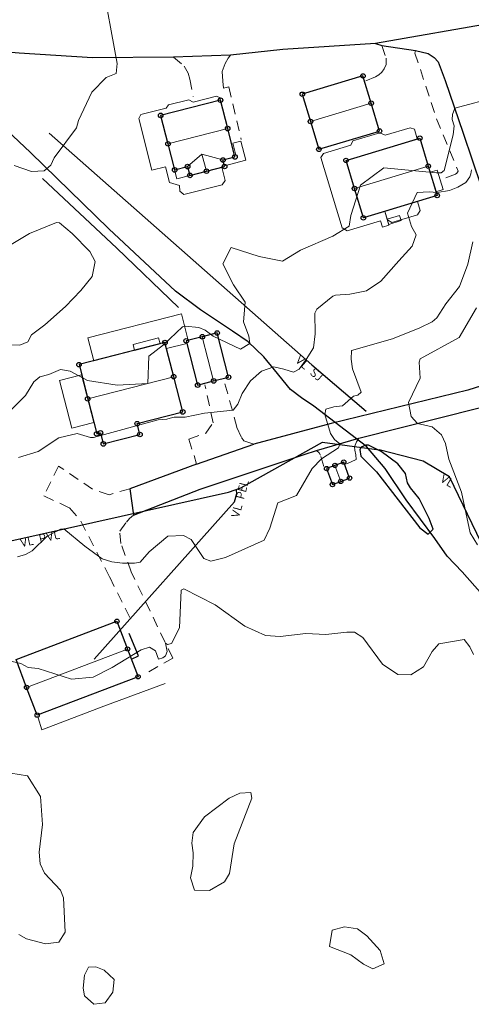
# Model space of a CAD drawing. Header units: metres. Extents: x 0 to 385757, y 0 to 6885278.
# Tile 79 of 108: x 308796 to 308861, y 6884335 to 6884476. Entities that reach past the tile are written whole.
import ezdxf

# ---------------------------------------------------------------- set-up
doc = ezdxf.new("R2010")
doc.units = ezdxf.units.M
doc.linetypes.add('STVEGKANT', pattern=[2.5, 1.5, -1])
for name, color, linetype in [('K--DI---', 7, 'Continuous'), ('K--DI---02003--Forsenkningskurve-FORKURVE', 8, 'STREK MED BDS208'), ('K--DI---03201--ElvBekk', 153, 'Continuous'), ('K--DI---05014--Takkant-HUS_PRIKK', 8, 'Continuous'), ('K--DI---09111--KantUtsnitt', 9, 'Continuous'), ('K--DI---Gjerde', 9, 'Continuous'), ('K--DI---LednTraseseksjon-VL-Sosiinfo', 9, 'Continuous'), ('K--DI---VegAnnenAvgrensning', 9, 'Continuous'), ('K--DI---VegFiktivGrense', 9, 'Continuous'), ('K--DI---VeggFrittstående', 9, 'Continuous')]:
    doc.layers.add(name, color=color, linetype=linetype)
for name, color, linetype, lineweight in [('K--DI---03201--ElvBekk-VANN', 8, 'Continuous', 30), ('K--DI---05041--TakoverbyggKant-OVERBYGG', 8, 'Continuous', 9), ('K--DI---05051--TrappBygg-HUSDIV', 8, 'Continuous', 9), ('K--DI---05061--Veranda-HUSDIV', 8, 'Continuous', 9), ('K--DI---05080--Bygningslinje-HUSDIV', 8, 'Continuous', 9), ('K--DI---06002--MurLoddrett-STMUR', 8, 'STREK MED BDS208', 9), ('K--DI---07007--AnnetVegarealAvgrensning-STVEGKANT', 252, 'STVEGKANT', 20), ('K--DI---07018--Vegdekkekant-VKANT', 250, 'Continuous', 25), ('K--DI---08000--LednTraseseksjon-Vann', 5, 'Continuous', 25), ('K--DI---Høydekurve-KURVE', 8, 'Continuous', 9), ('K--DI---Høydekurve-TKURVE', 7, 'Continuous', 20), ('K--DI---Mønelinje-HUSDIV', 8, 'Continuous', 9)]:
    doc.layers.add(name, color=color, linetype=linetype, lineweight=lineweight)
doc.layers.add('K--DI---HUS_PRIKK', color=7, linetype='Continuous', true_color=0x000000)
doc.styles.add('Focus CAT', font='isocpeur.ttf')
doc.linetypes.add('STREK MED BDS208', pattern='A,3.5,[208,BDS.shx,S=128,R=0,X=0,Y=0]', length=3.5)

# ---------------------------------------------------------------- blocks, each defined once
blk = doc.blocks.new('BDS199')
at = {"layer": 'K--DI---'}
blk.add_circle((0, 0), 5, dxfattribs=at)

msp = doc.modelspace()

# ---------------------------------------------------------------- linework, layer by layer
at = {"layer": 'K--DI---02003--Forsenkningskurve-FORKURVE', "elevation": 8, "flags": 128}
msp.add_lwpolyline([(308852.17, 6884409.27), (308851.77, 6884410), (308851.45, 6884411.32), (308850.37, 6884412.7), (308847.99, 6884414.47), (308846.17, 6884415.38), (308845.77, 6884415.41), (308845.12, 6884415.12), (308844.91, 6884414.79), (308845.06, 6884413.82), (308847.32, 6884411.55), (308853.55, 6884403.53), (308854.75, 6884402.62), (308855.45, 6884403.34), (308854.89, 6884404.85), (308853.44, 6884407.75), (308852.17, 6884409.27)], dxfattribs=at)
at = {"layer": 'K--DI---03201--ElvBekk', "linetype": 'Continuous'}
msp.add_polyline3d([(308845.85, 6884415.19, 7.48), (308838.29, 6884420.97, 6.99)], dxfattribs=at)
at = {"layer": 'K--DI---03201--ElvBekk-VANN'}
for points in [[(308818.43, 6884437.49, 5.37), (308808.87, 6884446.44, 5.2), (308797.59, 6884457.42, 4.6), (308792.48, 6884462.22, 4.31), (308787.74, 6884466.61, 3.98)], [(308838.29, 6884420.97, 6.99), (308836.51, 6884422.19, 6.86), (308834.97, 6884423.39, 6.77), (308832.65, 6884426.2, 6.42), (308831.11, 6884428.08, 6.28), (308828.87, 6884430.22, 6.09), (308826.64, 6884431.77, 6.04), (308822, 6884434.81, 5.7), (308818.43, 6884437.49, 5.37)], [(308873.62, 6884374.61, 8.75), (308872.34, 6884377.31, 8.75), (308871.59, 6884380.41, 8.72), (308870.66, 6884382.15, 8.51), (308869.06, 6884385.26, 8.26), (308867.73, 6884387.08, 8.09), (308866.07, 6884389.13, 8.08), (308862.55, 6884393.91, 8), (308859.59, 6884397.21, 7.94), (308857.45, 6884399.47, 7.92), (308855.68, 6884402, 7.91), (308851.55, 6884407.52, 7.73), (308848.54, 6884412.05, 7.61), (308845.85, 6884415.19, 7.48)]]:
    msp.add_polyline3d(points, dxfattribs=at)
at = {"layer": 'K--DI---05014--Takkant-HUS_PRIKK'}
for points in [[(308845.36, 6884468.41, 7.99), (308836.65, 6884465.78, 7.99), (308837.83, 6884461.87, 9.42), (308839.03, 6884457.87, 7.99), (308847.74, 6884460.5, 7.99), (308846.54, 6884464.5, 9.42), (308845.36, 6884468.41, 7.99)], [(308824.89, 6884464.93, 10.6), (308816.3, 6884462.74, 10.6), (308817.35, 6884458.66, 14.74), (308818.31, 6884454.91, 10.6), (308820.17, 6884455.39, 10.6), (308820.5, 6884454.13, 10.6), (308822.88, 6884454.73, 12.02), (308825.48, 6884455.4, 10.6), (308825.24, 6884456.34, 10.6), (308826.97, 6884456.78, 10.6), (308825.93, 6884460.85, 14.74), (308824.89, 6884464.93, 10.6)], [(308856.02, 6884451.23, 13.54), (308845.42, 6884448.03, 13.54), (308844.15, 6884452.25, 17), (308842.93, 6884456.28, 13.54), (308853.53, 6884459.48, 13.54), (308854.74, 6884455.45, 17), (308856.02, 6884451.23, 13.54)], [(308812.92, 6884418.48, 10.8), (308819.47, 6884420.16, 10.8), (308818.17, 6884425.22, 13.06), (308816.92, 6884430.12, 10.8), (308804.57, 6884426.95, 10.8), (308805.82, 6884422.05, 13.06), (308807.12, 6884417.01, 10.8), (308807.66, 6884417.15, 10.8), (308808.06, 6884415.57, 10.14), (308813.32, 6884416.92, 10.14), (308812.92, 6884418.48, 10.8)], [(308819.98, 6884430.37, 8.91), (308821.61, 6884424.02, 8.91), (308823.91, 6884424.61, 9.93), (308826.04, 6884425.15, 8.91), (308824.41, 6884431.5, 8.91), (308822.28, 6884430.96, 9.93), (308819.98, 6884430.37, 8.91)], [(308843.44, 6884410.66, 10.59), (308842.59, 6884412.95, 10.59), (308841.33, 6884412.48, 11.34), (308840.13, 6884412.03, 10.59), (308840.98, 6884409.74, 10.59)], [(308840.98, 6884409.74, 10.59), (308842.18, 6884410.19, 11.34), (308843.44, 6884410.66, 10.59)], [(308813.05, 6884382.13, 13), (308798.56, 6884376.62, 13), (308797.05, 6884380.6, 15.17), (308795.53, 6884384.6, 13), (308810.02, 6884390.11, 13), (308811.54, 6884386.12, 15.17), (308813.05, 6884382.13, 13)]]:
    msp.add_polyline3d(points, dxfattribs=at)
at = {"layer": 'K--DI---05041--TakoverbyggKant-OVERBYGG', "elevation": 10.47, "flags": 128}
msp.add_lwpolyline([(308818.31, 6884454.91), (308818.63, 6884453.65), (308820.5, 6884454.13), (308820.17, 6884455.39), (308818.31, 6884454.91)], dxfattribs=at)
at = {"layer": 'K--DI---05051--TrappBygg-HUSDIV'}
for points in [[(308826.92, 6884456.98, 6.64), (308826.97, 6884456.78, 8.79), (308825.24, 6884456.34, 8.79), (308825.45, 6884455.51, 8.79), (308828.54, 6884456.3, 7.51), (308827.84, 6884459.04, 5.59), (308826.68, 6884458.74, 5.59), (308827.12, 6884457.03, 6.64), (308826.92, 6884456.98, 6.64)], [(308855.01, 6884454.58, 5.65), (308856.02, 6884454.88, 5.65), (308856.86, 6884452.1, 7.71), (308855.85, 6884451.79, 7.71), (308855.01, 6884454.58, 5.65)], [(308848.83, 6884447.84, 8.33), (308850.62, 6884448.38, 7.13), (308850.85, 6884447.63, 7.13), (308849.06, 6884447.09, 8.33), (308848.83, 6884447.84, 8.33)]]:
    msp.add_polyline3d(points, dxfattribs=at)
at = {"layer": 'K--DI---05061--Veranda-HUSDIV', "flags": 128}
for points, elevation in [([(308825.07, 6884455.29), (308822.88, 6884454.73), (308820.5, 6884454.13), (308818.63, 6884453.65), (308818.31, 6884454.91), (308817.35, 6884458.66), (308816.3, 6884462.74), (308824.83, 6884464.92), (308824.85, 6884465.27), (308824.3, 6884465.52), (308820.96, 6884464.66), (308820.34, 6884464.99), (308817.45, 6884464.25), (308817.08, 6884463.78), (308813.44, 6884462.85), (308813.15, 6884462.28), (308815.05, 6884454.86), (308817.01, 6884455.36), (308817.59, 6884453.09), (308819, 6884452.66), (308819.05, 6884451.88), (308819.64, 6884451.38), (308825.15, 6884452.79), (308825.55, 6884453.38), (308825.07, 6884455.29)], 8.77), ([(308848.5, 6884448.96), (308845.42, 6884448.03), (308844.15, 6884452.25), (308842.93, 6884456.28), (308853.16, 6884459.37), (308852.74, 6884460.76), (308852.14, 6884460.97), (308848.56, 6884459.89), (308847.8, 6884460.26), (308843.92, 6884459.09), (308843.64, 6884458.48), (308839.69, 6884457.29), (308839.29, 6884456.71), (308842.35, 6884446.59), (308843.1, 6884446.16), (308847.9, 6884447.61), (308848.17, 6884446.71), (308849.09, 6884446.99), (308848.5, 6884448.96)], 9.26), ([(308806.69, 6884418.66), (308803.52, 6884417.84), (308801.76, 6884424.69), (308804.94, 6884425.5), (308806.69, 6884418.66)], 9.38)]:
    msp.add_lwpolyline(points, dxfattribs=dict(at, elevation=elevation))
at = {"layer": 'K--DI---05061--Veranda-HUSDIV'}
for points in [[(308853.21, 6884450.38, 11.92), (308848.5, 6884448.96, 11.92), (308848.87, 6884447.73, 11.93), (308849.5, 6884447.37, 11.92), (308853.19, 6884448.48, 11.92), (308853.59, 6884449.1, 11.92), (308853.21, 6884450.38, 11.92)], [(308820.26, 6884430.44, 6.2), (308819.28, 6884434.24, 6.19), (308805.85, 6884430.8, 6.19), (308806.7, 6884427.49, 6.19), (308816.92, 6884430.12, 6.2), (308817.14, 6884429.25, 6.2), (308820.07, 6884430, 6.2), (308819.98, 6884430.37, 6.2), (308820.26, 6884430.44, 6.2)], [(308812.54, 6884429, 8.91), (308812.33, 6884429.83, 9.08), (308815.99, 6884430.78, 9.08), (308816.21, 6884429.94, 8.91), (308812.54, 6884429, 8.91)]]:
    msp.add_polyline3d(points, dxfattribs=at)
at = {"layer": 'K--DI---05080--Bygningslinje-HUSDIV'}
msp.add_polyline3d([(308825.24, 6884456.34, 10.6), (308822.22, 6884457.17, 12.02), (308820.17, 6884455.39, 10.6)], dxfattribs=at)
at = {"layer": 'K--DI---06002--MurLoddrett-STMUR'}
msp.add_polyline3d([(308816.95, 6884381.16, 9.49), (308808.16, 6884377.93, 9.72), (308799.24, 6884374.53, 9.91), (308798.7, 6884376.24, 9.92)], dxfattribs=at)
at = {"layer": 'K--DI---07007--AnnetVegarealAvgrensning-STVEGKANT'}
for points in [[(308848.09, 6884472.76, 5.11), (308848.67, 6884470.94, 5.15), (308848.69, 6884470.04, 5.21), (308848.41, 6884469.42, 5.32), (308848.08, 6884468.97, 5.38), (308847.64, 6884468.56, 5.39), (308847.15, 6884468.28, 5.45), (308845.59, 6884467.62, 5.53)], [(308826.35, 6884471.38, 5.18), (308825.99, 6884470.97, 5.18), (308825.56, 6884470.18, 5.18), (308825.15, 6884469.04, 5.23), (308825.23, 6884467.65, 5.28), (308825.34, 6884466.67, 5.34), (308826.11, 6884466.84, 5.35), (308827.86, 6884459.27, 5.46)], [(308852.92, 6884472.05, 5.14), (308852.82, 6884471.7, 5.14), (308855.93, 6884462.26, 5.7), (308859.03, 6884454.75, 5.77), (308858.83, 6884454.46, 5.77), (308858.67, 6884454.3, 5.77), (308856.57, 6884453.49, 5.77)], [(308818.13, 6884471.09, 5.2), (308819.7, 6884469.79, 5.2), (308820.23, 6884468.82, 5.2), (308820.5, 6884467.95, 5.2), (308820.95, 6884465.47, 5.21)], [(308820.35, 6884416.27, 7.34), (308822.8, 6884417.11, 7.13), (308823.83, 6884418.6, 7.09), (308822.64, 6884424.07, 6.86)], [(308825.53, 6884424.2, 6.95), (308826.86, 6884419.41, 7.13), (308827.24, 6884417.95, 7.26), (308827.91, 6884416.51, 7.5), (308828.26, 6884416, 7.54), (308829.7, 6884415.53, 7.74)], [(308820.35, 6884416.27, 7.34), (308821.47, 6884412.68, 7.45)], [(308844.76, 6884416.39, 8.23), (308844.45, 6884415.86, 8.24), (308844.14, 6884415.17, 8.24), (308844.17, 6884414.68, 8.24), (308844.34, 6884414.01, 8.24), (308844.39, 6884413.35, 8.24), (308842.74, 6884412.59, 8.24)], [(308839.76, 6884412.34, 8.15), (308839.24, 6884413.93, 7.93), (308839.07, 6884414.29, 7.8), (308838.71, 6884414.61, 7.72)], [(308811.88, 6884409.13, 7.47), (308808.88, 6884408.28, 7.53), (308806.52, 6884409.07, 7.57), (308801.63, 6884412.39, 7.31), (308799.54, 6884408.11, 7.4), (308803.21, 6884406.37, 7.53), (308804.84, 6884404.48, 7.65), (308808.98, 6884396.45, 8.2), (308811.86, 6884390.62, 8.72)], [(308814.6, 6884382.86, 9.22), (308818.03, 6884384.82, 9.17), (308812.07, 6884397.19, 8.19), (308810.6, 6884401.27, 7.58), (308810.42, 6884403.05, 7.47), (308811.38, 6884404.33, 7.45), (308811.83, 6884404.84, 7.44), (308812.42, 6884405.34, 7.43)]]:
    msp.add_polyline3d(points, dxfattribs=at)
at = {"layer": 'K--DI---07018--Vegdekkekant-VKANT'}
for points in [[(308847.18, 6884473.05, 5.09), (308833.84, 6884472.22, 5.11), (308826.35, 6884471.38, 5.18)], [(308847.18, 6884473.05, 5.09), (308848.09, 6884472.76, 5.11)], [(308818.13, 6884471.09, 5.2), (308806.51, 6884471, 5.18), (308795.98, 6884471.69, 5.04), (308790.29, 6884472.17, 4.73), (308789.85, 6884472.22, 4.72)], [(308852.92, 6884472.05, 5.14), (308854.73, 6884471.61, 5.22), (308855.6, 6884471.06, 5.27), (308856.17, 6884470.42, 5.39), (308857.18, 6884467.74, 5.59), (308859.76, 6884460.21, 6.36), (308862.34, 6884452.53, 7.55), (308867.09, 6884441.03, 9.27), (308870.71, 6884431.65, 10.03), (308871.64, 6884429.09, 10.12)], [(308871.64, 6884429.09, 10.12), (308870.5, 6884427.68, 10.11), (308867.21, 6884425.44, 10.09), (308860.41, 6884423.28, 9.81), (308840.8, 6884418.48, 8.36), (308829.7, 6884415.53, 7.74)], [(308844.76, 6884416.39, 8.23), (308862.07, 6884420.73, 9.81), (308869.98, 6884422.78, 10.48), (308872.58, 6884423.09, 10.5), (308873.63, 6884423.12, 10.64), (308874.33, 6884422.79, 10.59)], [(308812.42, 6884405.34, 7.43), (308821.99, 6884409.06, 7.4), (308836.9, 6884414.07, 7.56), (308838.71, 6884414.61, 7.72)], [(308821.47, 6884412.68, 7.45), (308811.88, 6884409.13, 7.47)]]:
    msp.add_polyline3d(points, dxfattribs=at)
at = {"layer": 'K--DI---08000--LednTraseseksjon-Vann'}
for points in [[(308800.28, 6884460.2), (308838.03, 6884426.93), (308845.8, 6884420.26)], [(308900.26, 6884384.21), (308871.5, 6884382.48), (308857.78, 6884410.82), (308854, 6884413.08), (308847.69, 6884414.7)]]:
    msp.add_lwpolyline(points, dxfattribs=at)
for points in [[(308738.1001, 6884452.1375, 3.2128), (308763.11, 6884441.24, 0), (308765.79, 6884413.42, 0), (308771.59, 6884396.46, 0), (308826.05, 6884408.65, 6.62), (308827.82, 6884409.25, 6.71), (308839.56, 6884415.8, 0), (308847.69, 6884414.7, 7.82)], [(308806.73, 6884384.65, 0), (308826.91, 6884407.26, 6.69), (308827.23, 6884408.47, 6.83), (308827.21, 6884408.94, 6.74)]]:
    msp.add_polyline3d(points, dxfattribs=at)
at = {"layer": 'K--DI---09111--KantUtsnitt', "linetype": 'Continuous'}
for points in [[(308864.72, 6884476.11, 4.77), (308847.18, 6884473.05, 5.09)], [(308847.18, 6884473.05, 5.09), (308833.84, 6884472.22, 5.11), (308826.35, 6884471.38, 5.18)], [(308847.18, 6884473.05, 5.09), (308848.09, 6884472.76, 5.11)], [(308848.09, 6884472.76, 5.11), (308852.92, 6884472.05, 5.14)], [(308818.13, 6884471.09, 5.2), (308806.51, 6884471, 5.18), (308795.98, 6884471.69, 5.04), (308790.29, 6884472.17, 4.73), (308789.85, 6884472.22, 4.72)], [(308826.35, 6884471.38, 5.18), (308818.13, 6884471.09, 5.2)], [(308852.92, 6884472.05, 5.14), (308854.73, 6884471.61, 5.22), (308855.6, 6884471.06, 5.27), (308856.17, 6884470.42, 5.39), (308857.18, 6884467.74, 5.59), (308859.76, 6884460.21, 6.36), (308862.34, 6884452.53, 7.55), (308867.09, 6884441.03, 9.27), (308870.71, 6884431.65, 10.03), (308871.64, 6884429.09, 10.12)], [(308871.64, 6884429.09, 10.12), (308870.5, 6884427.68, 10.11), (308867.21, 6884425.44, 10.09), (308860.41, 6884423.28, 9.81), (308840.8, 6884418.48, 8.36), (308829.7, 6884415.53, 7.74)], [(308844.76, 6884416.39, 8.23), (308862.07, 6884420.73, 9.81), (308869.98, 6884422.78, 10.48), (308872.58, 6884423.09, 10.5), (308873.63, 6884423.12, 10.64), (308874.33, 6884422.79, 10.59)], [(308838.71, 6884414.61, 7.72), (308844.76, 6884416.39, 8.23)], [(308812.42, 6884405.34, 7.43), (308821.99, 6884409.06, 7.4), (308836.9, 6884414.07, 7.56), (308838.71, 6884414.61, 7.72)], [(308821.47, 6884412.68, 7.45), (308829.7, 6884415.53, 7.74)], [(308821.47, 6884412.68, 7.45), (308811.88, 6884409.13, 7.47)], [(308811.88, 6884409.13, 7.47), (308812.42, 6884405.34, 7.43)]]:
    msp.add_polyline3d(points, dxfattribs=at)
at = {"layer": 'K--DI---Gjerde', "linetype": 'Continuous'}
msp.add_polyline3d([(308818.86, 6884435.14, 6.92), (308810, 6884443.7, 6.76), (308799.35, 6884453.69, 6.22)], dxfattribs=at)
at = {"layer": 'K--DI---Høydekurve-KURVE', "flags": 128}
for points, elevation in [([(308794.71, 6884420.39), (308796.9, 6884422.52), (308798.09, 6884424.5), (308798.96, 6884425.2), (308800.26, 6884425.55), (308801.9, 6884426.25), (308803.3, 6884426), (308805.79, 6884424.66), (308810.05, 6884424), (308814.47, 6884424.24), (308814.62, 6884428.15), (308816.69, 6884429.82), (308819.46, 6884432.39), (308819.8, 6884432.48), (308821.8, 6884432.29), (308822.69, 6884431.9), (308823.86, 6884431.02), (308827.77, 6884429.19), (308829.11, 6884430.01), (308828.98, 6884431.04), (308828.22, 6884433.12), (308828.43, 6884435.92), (308826.78, 6884438.42), (308825.23, 6884441.41), (308826.42, 6884443.77), (308830.45, 6884442.5), (308833.78, 6884441.8), (308836.37, 6884443.38), (308841.04, 6884445.39), (308843.36, 6884446.83), (308843.62, 6884448.39), (308844.99, 6884452.7), (308848.35, 6884455.2), (308855.92, 6884454.48), (308856.59, 6884454.5), (308857.04, 6884454.83), (308858.32, 6884459.94), (308858.44, 6884461.24), (308858.18, 6884462.14), (308858.24, 6884462.88), (308858.54, 6884463.77), (308864.62, 6884465.43)], 6), ([(308795.87, 6884413.6), (308798.7, 6884414.49), (308801.67, 6884416.45), (308804.31, 6884417.06), (308806.24, 6884416.5), (308806.67, 6884416.5), (308815.96, 6884419.03), (308817.19, 6884419.14), (308818.02, 6884419.37), (308818.25, 6884419.43), (308819.84, 6884419.42), (308822.59, 6884419.97), (308826.73, 6884420.43), (308827.4, 6884421.28), (308828.01, 6884422.83), (308829.21, 6884424.64), (308830.78, 6884426.03), (308832.58, 6884426.63), (308834.01, 6884426.28), (308835.36, 6884425.86), (308836.19, 6884426.31), (308837.21, 6884427.7), (308838.26, 6884429.35), (308838.48, 6884431.39), (308838.44, 6884434.35), (308838.74, 6884434.92), (308841.01, 6884436.8), (308841.42, 6884436.94), (308843.47, 6884437.05), (308845.88, 6884437.54), (308847.95, 6884438.96), (308850.5, 6884441.85), (308852.42, 6884443.95), (308853.02, 6884445.61), (308852.35, 6884446.77), (308851.76, 6884448.72), (308853.17, 6884451.69), (308854.87, 6884451.77), (308856, 6884451.67), (308857.77, 6884451.96), (308858.99, 6884452.44), (308860.15, 6884453.13), (308860.73, 6884453.93), (308860.85, 6884454.33), (308860.95, 6884454.93)], 7), ([(308795.74, 6884399.34), (308796.87, 6884399.7), (308797.86, 6884400.24), (308800.02, 6884402.34), (308801.92, 6884403.33), (308802.4, 6884403.39), (308805.4, 6884400.87), (308807.9, 6884399.05), (308809.3, 6884398.66), (308810.82, 6884398.46), (308812.52, 6884398.43), (308813.36, 6884398.57), (308814.64, 6884400.08), (308817.34, 6884402.34), (308819.57, 6884402.44), (308820.69, 6884401.82), (308822.49, 6884399.1), (308823.49, 6884398.74), (308825.61, 6884399.25), (308831.18, 6884401.75), (308831.96, 6884403.47), (308833.11, 6884407.13), (308835.79, 6884408.14), (308838.05, 6884412.04), (308839.41, 6884413.43), (308841.86, 6884415), (308842.05, 6884415.59), (308841.25, 6884416.21), (308840.68, 6884417.07), (308839.86, 6884419.79), (308840.05, 6884420.56), (308841.18, 6884420.89), (308842.44, 6884421.03), (308844, 6884422.41), (308844.61, 6884422.59), (308845.08, 6884422.98), (308843.88, 6884426.37), (308843.66, 6884427.75), (308843.7, 6884428.97), (308849.61, 6884430.68), (308853.54, 6884432.25), (308855.31, 6884433.08), (308855.99, 6884433.66), (308857.26, 6884435.69), (308859.23, 6884438.17), (308860.44, 6884441.39), (308861.13, 6884444.59)], 8), ([(308861.8, 6884401.09), (308860.74, 6884402.79), (308859.53, 6884408.65), (308857.68, 6884413.38), (308857.23, 6884415.65), (308856.62, 6884416.89), (308855.29, 6884418.02), (308853.2, 6884418.51), (308852.28, 6884419.51), (308851.92, 6884421.53), (308853.56, 6884424.99), (308853.45, 6884427.32), (308853.6, 6884427.77), (308859.2, 6884430.86), (308861.68, 6884435.11)], 9), ([(308794.35, 6884384.48), (308796.2, 6884384.03), (308797.28, 6884383.44), (308798.69, 6884383.32), (308803.5, 6884381.77), (308806.59, 6884382.09), (308809.33, 6884383.44), (308813.49, 6884385.99), (308814.7, 6884386.36), (308815.55, 6884385.88), (308815.99, 6884384.64), (308816.61, 6884384.83), (308817.01, 6884385.16), (308817.22, 6884385.75), (308817, 6884386.97), (308817.26, 6884386.78), (308817.84, 6884386.92), (308819.02, 6884389.17), (308819.25, 6884394.59), (308819.62, 6884394.76), (308824.13, 6884392.46), (308828.4, 6884389.41), (308831.36, 6884388.07), (308833.49, 6884387.9), (308837.17, 6884388.34), (308840.04, 6884388.22), (308843.02, 6884388.54), (308844.16, 6884388.52), (308845.32, 6884387.77), (308848.16, 6884383.96), (308850.39, 6884382.47), (308852.25, 6884382.41), (308854.05, 6884383.57), (308855.28, 6884385.75), (308856.27, 6884386.84), (308859.91, 6884387.5), (308860.7, 6884386.45), (308861.24, 6884385.31)], 9)]:
    msp.add_lwpolyline(points, dxfattribs=dict(at, elevation=elevation))
at = {"layer": 'K--DI---Høydekurve-TKURVE', "flags": 128}
for points, elevation in [([(308795.27, 6884455.54), (308797.74, 6884454.68), (308799.56, 6884454.8), (308800.5, 6884455.61), (308800.99, 6884456.63), (308804.22, 6884460.94), (308804.52, 6884462.01), (308806.39, 6884466.06), (308808.48, 6884468.19), (308809.89, 6884468.78), (308810.06, 6884470.2), (308807.78, 6884482.51)], 5), ([(308792.98, 6884429.84), (308796.05, 6884429.74), (308797.2, 6884430.25), (308797.76, 6884431.21), (308799.68, 6884432.69), (308802.62, 6884435.29), (308804.85, 6884437.62), (308806.45, 6884439.59), (308806.91, 6884441.78), (308806.14, 6884443.21), (308803.59, 6884445.8), (308801.76, 6884447.32), (308801.33, 6884447.36), (308797.45, 6884445.8), (308793.11, 6884443.22)], 5), ([(308794.76, 6884368.29), (308797.16, 6884367.93), (308799.02, 6884364.92), (308799.31, 6884360.93), (308798.85, 6884356.97), (308798.99, 6884355.26), (308799.6, 6884353.95), (308801.92, 6884351.49), (308802.35, 6884350.41), (308802.56, 6884345.47), (308801.65, 6884344.02), (308799.76, 6884343.77), (308797.01, 6884344.49), (308795.92, 6884345.14)], 10), ([(308829.24, 6884365.5), (308829.39, 6884364.72), (308826.88, 6884358.13), (308826.19, 6884353.87), (308825.46, 6884352.69), (308823.31, 6884351.43), (308821.18, 6884351.47), (308820.57, 6884353.28), (308820.93, 6884354.96), (308820.97, 6884356.83), (308820.79, 6884358.26), (308820.95, 6884359.75), (308822.58, 6884362), (308826.14, 6884364.72), (308827.66, 6884365.44), (308829.24, 6884365.5)], 10), ([(308840.94, 6884345.74), (308842.71, 6884346.24), (308844.57, 6884345.92), (308845.91, 6884344.94), (308847.83, 6884342.81), (308848.39, 6884340.91), (308846.78, 6884340.21), (308845.43, 6884340.86), (308843.64, 6884342.21), (308840.53, 6884343.38), (308840.94, 6884345.74)], 10), ([(308809.62, 6884338.67), (308809.43, 6884336.85), (308808.31, 6884335.29), (308806.71, 6884335.1), (308805.38, 6884336.3), (308805.16, 6884337.44), (308805.38, 6884339.3), (308805.94, 6884340.43), (308806.97, 6884340.48), (308808.18, 6884339.98), (308809.62, 6884338.67)], 10)]:
    msp.add_lwpolyline(points, dxfattribs=dict(at, elevation=elevation))
at = {"layer": 'K--DI---Mønelinje-HUSDIV', "flags": 128}
for points, elevation in [([(308846.54, 6884464.5), (308837.83, 6884461.87)], 9.42), ([(308825.93, 6884460.85), (308817.35, 6884458.66)], 14.74), ([(308822.22, 6884457.17), (308822.88, 6884454.73)], 12.02), ([(308854.74, 6884455.45), (308844.15, 6884452.25)], 17), ([(308823.91, 6884424.61), (308822.28, 6884430.96)], 9.93), ([(308818.17, 6884425.22), (308805.82, 6884422.05)], 13.06), ([(308841.33, 6884412.48), (308842.18, 6884410.19)], 11.34), ([(308797.05, 6884380.6), (308811.54, 6884386.12)], 15.17)]:
    msp.add_lwpolyline(points, dxfattribs=dict(at, elevation=elevation))
at = {"layer": 'K--DI---VegAnnenAvgrensning', "linetype": 'Continuous'}
for points in [[(308848.09, 6884472.76, 5.11), (308852.92, 6884472.05, 5.14)], [(308826.35, 6884471.38, 5.18), (308818.13, 6884471.09, 5.2)], [(308838.71, 6884414.61, 7.72), (308844.76, 6884416.39, 8.23)], [(308821.47, 6884412.68, 7.45), (308829.7, 6884415.53, 7.74)], [(308811.88, 6884409.13, 7.47), (308812.42, 6884405.34, 7.43)]]:
    msp.add_polyline3d(points, dxfattribs=at)
at = {"layer": 'K--DI---VegFiktivGrense', "linetype": 'Continuous'}
msp.add_polyline3d([(308864.72, 6884476.11, 4.77), (308847.18, 6884473.05, 5.09)], dxfattribs=at)
at = {"layer": 'K--DI---VeggFrittstående'}
msp.add_polyline3d([(308812.11, 6884384.67, 10.2), (308813.1, 6884385.13, 10.18), (308811.8, 6884388.34, 10)], dxfattribs=at)

# ---------------------------------------------------------------- block references
at = {"layer": 'K--DI---HUS_PRIKK', "linetype": 'Continuous'}
for p, xscale, yscale, rotation in [((308845.36, 6884468.41, 7.99), 0.06418628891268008, 0.06418628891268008, 196.801784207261), ((308845.36, 6884468.41, 7.99), 0.06418628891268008, 0.06418628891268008, 196.801784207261), ((308836.65, 6884465.78, 7.99), 0.06419138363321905, 0.06419138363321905, 286.7933038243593), ((308824.89, 6884464.93, 10.6), 0.06578681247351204, 0.06578681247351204, 194.3027335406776), ((308824.89, 6884464.93, 10.6), 0.06578681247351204, 0.06578681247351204, 194.3027335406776), ((308846.54, 6884464.5, 9.42), 0.06419138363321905, 0.06419138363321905, 106.7933038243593), ((308816.3, 6884462.74, 10.6), 0.06569893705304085, 0.06569893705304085, 284.4320629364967), ((308825.93, 6884460.85, 14.74), 0.06578848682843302, 0.06578848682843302, 104.3002774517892), ((308837.83, 6884461.87, 9.42), 0.06424804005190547, 0.06424804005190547, 286.6992442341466), ((308847.74, 6884460.5, 7.99), 0.06424804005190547, 0.06424804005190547, 106.6992442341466), ((308853.53, 6884459.48, 13.54), 0.06424016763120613, 0.06424016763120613, 286.7122867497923), ((308817.35, 6884458.66, 14.74), 0.06574828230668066, 0.06574828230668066, 284.3593365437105), ((308826.97, 6884456.78, 10.6), 0.0657655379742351, 0.0657655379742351, 104.3339671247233), ((308839.03, 6884457.87, 7.99), 0.06418628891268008, 0.06418628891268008, 16.801784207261), ((308820.17, 6884455.39, 10.6), 0.06553447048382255, 0.06553447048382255, 284.676393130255), ((308825.24, 6884456.34, 10.6), 0.06580929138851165, 0.06580929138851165, 14.26978476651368), ((308825.48, 6884455.4, 10.6), 0.06577319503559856, 0.06577319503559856, 104.3227199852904), ((308842.93, 6884456.28, 13.54), 0.06418833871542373, 0.06418833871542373, 16.79837178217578), ((308854.74, 6884455.45, 17), 0.06414331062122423, 0.06414331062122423, 286.8734706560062), ((308818.31, 6884454.91, 10.6), 0.06567306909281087, 0.06567306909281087, 14.47029411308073), ((308820.5, 6884454.13, 10.6), 0.06589168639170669, 0.06589168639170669, 14.14947609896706), ((308822.88, 6884454.73, 12.02), 0.06568659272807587, 0.06568659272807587, 14.45029789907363), ((308844.15, 6884452.25, 17), 0.06416179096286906, 0.06416179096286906, 106.8426137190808), ((308856.02, 6884451.23, 13.54), 0.06418833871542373, 0.06418833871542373, 196.7983717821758), ((308856.02, 6884451.23, 13.54), 0.06418833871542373, 0.06418833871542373, 196.7983717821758), ((308845.42, 6884448.03, 13.54), 0.06421800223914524, 0.06421800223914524, 106.7490558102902), ((308824.41, 6884431.5, 8.91), 0.06583924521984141, 0.06583924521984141, 194.2259638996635), ((308816.92, 6884430.12, 10.8), 0.0657234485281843, 0.0657234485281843, 194.3959040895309), ((308819.98, 6884430.37, 8.91), 0.06572298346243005, 0.06572298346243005, 284.3965895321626), ((308819.98, 6884430.37, 8.91), 0.06572298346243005, 0.06572298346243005, 284.3965895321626), ((308822.28, 6884430.96, 9.93), 0.06572922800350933, 0.06572922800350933, 194.3873878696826), ((308804.57, 6884426.95, 10.8), 0.0657811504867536, 0.0657811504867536, 284.3110412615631), ((308818.17, 6884425.22, 13.06), 0.0657811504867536, 0.0657811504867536, 104.3110412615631), ((308823.91, 6884424.61, 9.93), 0.06583924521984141, 0.06583924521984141, 14.2259639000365), ((308826.04, 6884425.15, 8.91), 0.06572298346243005, 0.06572298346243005, 104.3965895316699), ((308821.61, 6884424.02, 8.91), 0.06572922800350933, 0.06572922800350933, 14.38738786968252), ((308805.82, 6884422.05, 13.06), 0.06567771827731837, 0.06567771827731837, 284.4634175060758), ((308819.47, 6884420.16, 10.8), 0.06571481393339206, 0.06571481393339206, 104.408634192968), ((308812.92, 6884418.48, 10.8), 0.06573043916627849, 0.06573043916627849, 14.38560364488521), ((308812.92, 6884418.48, 10.8), 0.06573043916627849, 0.06573043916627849, 14.38560364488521), ((308807.12, 6884417.01, 10.8), 0.06562976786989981, 0.06562976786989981, 14.53445513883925), ((308807.66, 6884417.15, 10.8), 0.06585238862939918, 0.06585238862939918, 284.2067661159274), ((308813.32, 6884416.92, 10.14), 0.06573329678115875, 0.06573329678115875, 104.3813945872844), ((308808.06, 6884415.57, 10.14), 0.06572440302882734, 0.06572440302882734, 14.39449735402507), ((308842.59, 6884412.95, 10.59), 0.06218750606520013, 0.06218750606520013, 200.4563137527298), ((308840.13, 6884412.03, 10.59), 0.06223343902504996, 0.06223343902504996, 290.3638703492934), ((308841.33, 6884412.48, 11.34), 0.06213820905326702, 0.06213820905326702, 200.5560452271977), ((308842.18, 6884410.19, 11.34), 0.06218750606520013, 0.06218750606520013, 20.45631375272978), ((308843.44, 6884410.66, 10.59), 0.06223343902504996, 0.06223343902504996, 110.3638703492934), ((308843.44, 6884410.66, 10.59), 0.06218750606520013, 0.06218750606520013, 20.45631375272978), ((308840.98, 6884409.74, 10.59), 0.06223343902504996, 0.06223343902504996, 290.3638703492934), ((308840.98, 6884409.74, 10.59), 0.06213820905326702, 0.06213820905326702, 20.55604522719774), ((308810.02, 6884390.11, 13), 0.06199228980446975, 0.06199228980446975, 290.8544580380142), ((308811.54, 6884386.12, 15.17), 0.06205337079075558, 0.06205337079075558, 290.7289537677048), ((308813.05, 6884382.13, 13), 0.06200905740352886, 0.06200905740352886, 200.819919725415), ((308813.05, 6884382.13, 13), 0.06200905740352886, 0.06200905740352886, 200.819919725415), ((308797.05, 6884380.6, 15.17), 0.0620154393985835, 0.0620154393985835, 110.8067910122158), ((308798.56, 6884376.62, 13), 0.06203013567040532, 0.06203013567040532, 110.776594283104)]:
    msp.add_blockref('BDS199', p, dxfattribs=dict(at, xscale=xscale, yscale=yscale, rotation=rotation))

# ---------------------------------------------------------------- texts
at = {"layer": 'K--DI---LednTraseseksjon-VL-Sosiinfo', "linetype": 'Continuous', "char_height": 1.25, "attachment_point": 2, "style": 'Focus CAT'}
for s, insert, rotation in [('VL SJ', (308838.03, 6884426.93), 319.356224), ('VL', (308857.78, 6884410.82), 329.125489), ('VL PEL', (308827.07, 6884407.865, 6.76), 75.186536), ('VL PVC', (308798.82, 6884402.555, 3.31), 12.61678)]:
    msp.add_mtext(s, dxfattribs=dict(at, insert=insert, rotation=rotation))

doc.saveas('drawing.dxf')
